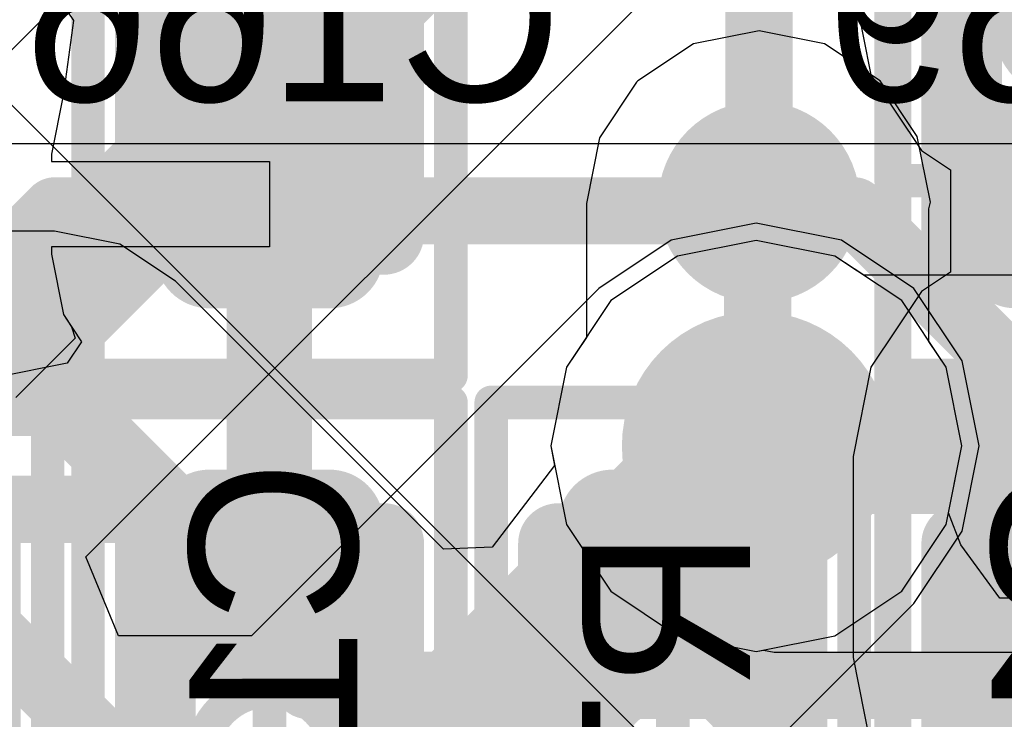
# Model space of a CAD drawing. Header units: millimetres. Extents: x -2 to 68, y -2 to 27.4.
# Tile 108 of 256: x 23.7 to 25.1, y 10.4 to 11.4. Entities that reach past the tile are written whole.
import ezdxf

# ---------------------------------------------------------------- set-up
doc = ezdxf.new("R2010")
doc.units = ezdxf.units.MM
for name, color, linetype in [('BottomLayer', 5, 'Continuous'), ('BottomPaste', 16, 'Continuous'), ('BottomSolder', 6, 'Continuous'), ('DrillGuide', 244, 'Continuous'), ('Mechanical10', 56, 'Continuous'), ('Mechanical15', 56, 'Continuous'), ('Mechanical17', 56, 'Continuous'), ('Mechanical6', 56, 'Continuous'), ('MidLayer1', 16, 'Continuous'), ('MidLayer2', 76, 'Continuous'), ('MidLayer3', 90, 'Continuous'), ('MidLayer4', 156, 'Continuous'), ('MidLayer5', 130, 'Continuous'), ('MidLayer6', 216, 'Continuous'), ('MidLayer7', 6, 'Continuous'), ('MidLayer8', 54, 'Continuous'), ('MultiLayer', 9, 'Continuous'), ('TopLayer', 1, 'Continuous'), ('TopPaste', 8, 'Continuous'), ('TopSolder', 216, 'Continuous'), ('ViaHoleLayer', 16, 'Continuous')]:
    doc.layers.add(name, color=color, linetype=linetype)

# ---------------------------------------------------------------- blocks, each defined once
blk = doc.blocks.new('RES_0201_B_239')
at = {"layer": 'Mechanical10', "const_width": 0.11999976}
for points in [[(-0.31999936, -0.16999966), (-0.31999936, 0.16999966)], [(0.31999936, 0.16999966), (-0.31999936, 0.16999966)]]:
    blk.add_lwpolyline(points, dxfattribs=at)
at = {"layer": 'Mechanical10', "const_width": 0.05999988}
blk.add_lwpolyline([(-0.3499993, 0.16999966, 1), (-0.28999942, 0.16999966, 1)], format="xyb", close=True, dxfattribs=at)
blk.add_lwpolyline([(-0.3499993, 0.16999966, 1), (-0.28999942, 0.16999966, 1)], format="xyb", close=True, dxfattribs=at)
at = {"layer": 'Mechanical6', "const_width": 0.0499999}
for points in [[(-0.5299989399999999, -0.26999946), (-0.5299989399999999, 0.26999946)], [(0.5299989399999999, 0.26999946), (-0.5299989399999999, 0.26999946)]]:
    blk.add_lwpolyline(points, dxfattribs=at)
at = {"layer": 'Mechanical6', "const_width": 0.02499868}
blk.add_lwpolyline([(-0.54249828, 0.26999946, 1), (-0.5174996, 0.26999946, 1)], format="xyb", close=True, dxfattribs=at)
blk.add_lwpolyline([(-0.54249828, 0.26999946, 1), (-0.5174996, 0.26999946, 1)], format="xyb", close=True, dxfattribs=at)
blk = doc.blocks.new('RES_0201_B_240')
at = {"layer": 'BottomLayer', "const_width": 0.08059928}
for points in [[(-0.3896995, 0.08940038, 1), (-0.30910022, 0.08940038, 1)], [(-0.24090122, 0.08940038, 1), (-0.16030194, 0.08940038, 1)], [(-0.3896995, -0.08940038, 1), (-0.30910022, -0.08940038, 1)], [(-0.24090122, -0.08940038, 1), (-0.16030194, -0.08940038, 1)]]:
    blk.add_lwpolyline(points, format="xyb", close=True, dxfattribs=at)
at = {"layer": 'BottomLayer'}
for points in [[(-0.20060158, 0.16999966), (-0.34939986, 0.16999966), (-0.20060158, -0.16999966), (-0.34939986, -0.16999966)], [(-0.1200023, 0.08940038), (-0.4299991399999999, 0.08940038), (-0.1200023, -0.08940038), (-0.4299991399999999, -0.08940038)]]:
    blk.add_solid(points, dxfattribs=at)
at = {"layer": 'BottomPaste', "const_width": 0.08059928}
for points in [[(-0.3896995, 0.08940038, 1), (-0.30910022, 0.08940038, 1)], [(-0.24090122, 0.08940038, 1), (-0.16030194, 0.08940038, 1)], [(-0.3896995, -0.08940038, 1), (-0.30910022, -0.08940038, 1)], [(-0.24090122, -0.08940038, 1), (-0.16030194, -0.08940038, 1)]]:
    blk.add_lwpolyline(points, format="xyb", close=True, dxfattribs=at)
at = {"layer": 'BottomPaste'}
for points in [[(-0.20060158, 0.16999966), (-0.34939986, 0.16999966), (-0.20060158, -0.16999966), (-0.34939986, -0.16999966)], [(-0.1200023, 0.08940038), (-0.4299991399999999, 0.08940038), (-0.1200023, -0.08940038), (-0.4299991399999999, -0.08940038)]]:
    blk.add_solid(points, dxfattribs=at)
at = {"layer": 'BottomSolder', "const_width": 0.08059928}
for points in [[(-0.3896995, 0.08940038, 1), (-0.30910022, 0.08940038, 1)], [(-0.24090122, 0.08940038, 1), (-0.16030194, 0.08940038, 1)], [(-0.3896995, -0.08940038, 1), (-0.30910022, -0.08940038, 1)], [(-0.24090122, -0.08940038, 1), (-0.16030194, -0.08940038, 1)]]:
    blk.add_lwpolyline(points, format="xyb", close=True, dxfattribs=at)
at = {"layer": 'BottomSolder'}
for points in [[(-0.20060158, 0.16999966), (-0.34939986, 0.16999966), (-0.20060158, -0.16999966), (-0.34939986, -0.16999966)], [(-0.1200023, 0.08940038), (-0.4299991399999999, 0.08940038), (-0.1200023, -0.08940038), (-0.4299991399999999, -0.08940038)]]:
    blk.add_solid(points, dxfattribs=at)
at = {"layer": 'Mechanical10', "const_width": 0.11999976}
for points in [[(-0.31999936, -0.16999966), (-0.31999936, 0.16999966)], [(0.31999936, 0.16999966), (-0.31999936, 0.16999966)], [(0.31999936, -0.16999966), (-0.31999936, -0.16999966)]]:
    blk.add_lwpolyline(points, dxfattribs=at)
at = {"layer": 'Mechanical10', "const_width": 0.05999988}
for points in [[(-0.3499993, 0.16999966, 1), (-0.28999942, 0.16999966, 1)], [(-0.3499993, 0.16999966, 1), (-0.28999942, 0.16999966, 1)], [(-0.3499993, -0.16999966, 1), (-0.28999942, -0.16999966, 1)], [(-0.3499993, -0.16999966, 1), (-0.28999942, -0.16999966, 1)]]:
    blk.add_lwpolyline(points, format="xyb", close=True, dxfattribs=at)
at = {"layer": 'Mechanical6', "const_width": 0.0499999}
for points in [[(-0.5299989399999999, -0.26999946), (-0.5299989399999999, 0.26999946)], [(0.5299989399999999, 0.26999946), (-0.5299989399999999, 0.26999946)], [(0.135001, 0), (-0.135001, 0)], [(0.5299989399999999, -0.26999946), (-0.5299989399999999, -0.26999946)]]:
    blk.add_lwpolyline(points, dxfattribs=at)
at = {"layer": 'Mechanical6'}
for points, const_width in [([(-0.54249828, 0.26999946, 1), (-0.5174996, 0.26999946, 1)], 0.02499868), ([(-0.54249828, 0.26999946, 1), (-0.5174996, 0.26999946, 1)], 0.02499868), ([(0.10130028, 0, 1), (-0.10130028, 0, 1)], 0.0499999), ([(-0.14750034, 0, 1), (-0.12250166, 0, 1)], 0.02499868), ([(-0.11379962, 0, 1), (-0.08880094, 0, 1)], 0.02499868), ([(-0.54249828, -0.26999946, 1), (-0.5174996, -0.26999946, 1)], 0.02499868), ([(-0.54249828, -0.26999946, 1), (-0.5174996, -0.26999946, 1)], 0.02499868)]:
    blk.add_lwpolyline(points, format="xyb", close=True, dxfattribs=dict(at, const_width=const_width))
blk = doc.blocks.new('RES_0402_244')
at = {"layer": 'Mechanical15', "const_width": 0.0499999}
for points in [[(0.90000074, 0.43999912), (0.90000074, -0.43999912)], [(0.90000074, -0.43999912), (-0.90000074, -0.43999912)]]:
    blk.add_lwpolyline(points, dxfattribs=at)
at = {"layer": 'Mechanical15', "const_width": 0.02499868}
blk.add_lwpolyline([(0.8875014, -0.43999912, 1), (0.9125000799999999, -0.43999912, 1)], format="xyb", close=True, dxfattribs=at)
blk.add_lwpolyline([(0.8875014, -0.43999912, 1), (0.9125000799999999, -0.43999912, 1)], format="xyb", close=True, dxfattribs=at)
at = {"layer": 'TopLayer', "const_width": 0.14024864}
for points in [[(0.53962554, 0.14975078, 1), (0.67987418, 0.14975078, 1)], [(0.53962554, -0.14975078, 1), (0.67987418, -0.14975078, 1)]]:
    blk.add_lwpolyline(points, format="xyb", close=True, dxfattribs=at)
at = {"layer": 'TopLayer'}
blk.add_solid([(0.20000214, -0.14975078), (0.7499985, -0.14975078), (0.20000214, 0.14975078), (0.7499985, 0.14975078)], dxfattribs=at)
at = {"layer": 'TopPaste', "const_width": 0.14024864}
for points in [[(0.53962554, 0.14975078, 1), (0.67987418, 0.14975078, 1)], [(0.53962554, -0.14975078, 1), (0.67987418, -0.14975078, 1)]]:
    blk.add_lwpolyline(points, format="xyb", close=True, dxfattribs=at)
at = {"layer": 'TopPaste'}
blk.add_solid([(0.20000214, -0.14975078), (0.7499985, -0.14975078), (0.20000214, 0.14975078), (0.7499985, 0.14975078)], dxfattribs=at)
at = {"layer": 'TopSolder', "const_width": 0.14024864}
for points in [[(0.53962554, 0.14975078, 1), (0.67987418, 0.14975078, 1)], [(0.53962554, -0.14975078, 1), (0.67987418, -0.14975078, 1)]]:
    blk.add_lwpolyline(points, format="xyb", close=True, dxfattribs=at)
at = {"layer": 'TopSolder'}
blk.add_solid([(0.20000214, -0.14975078), (0.7499985, -0.14975078), (0.20000214, 0.14975078), (0.7499985, 0.14975078)], dxfattribs=at)
blk = doc.blocks.new('RES_0402_245')
at = {"layer": 'Mechanical15', "const_width": 0.0499999}
for points in [[(0.90000074, 0.43999912), (-0.90000074, 0.43999912)], [(0.90000074, 0.43999912), (0.90000074, -0.43999912)]]:
    blk.add_lwpolyline(points, dxfattribs=at)
at = {"layer": 'Mechanical15', "const_width": 0.02499868}
blk.add_lwpolyline([(0.8875014, 0.43999912, 1), (0.9125000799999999, 0.43999912, 1)], format="xyb", close=True, dxfattribs=at)
blk.add_lwpolyline([(0.8875014, 0.43999912, 1), (0.9125000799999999, 0.43999912, 1)], format="xyb", close=True, dxfattribs=at)
at = {"layer": 'TopLayer', "const_width": 0.14024864}
blk.add_lwpolyline([(0.53962554, 0.14975078, 1), (0.67987418, 0.14975078, 1)], format="xyb", close=True, dxfattribs=at)
at = {"layer": 'TopPaste', "const_width": 0.14024864}
blk.add_lwpolyline([(0.53962554, 0.14975078, 1), (0.67987418, 0.14975078, 1)], format="xyb", close=True, dxfattribs=at)
at = {"layer": 'TopSolder', "const_width": 0.14024864}
blk.add_lwpolyline([(0.53962554, 0.14975078, 1), (0.67987418, 0.14975078, 1)], format="xyb", close=True, dxfattribs=at)
blk = doc.blocks.new('CAP_0201_B_313')
at = {"layer": 'BottomLayer', "const_width": 0.08059928}
for points in [[(-0.3896995, 0.08940038, 1), (-0.30910022, 0.08940038, 1)], [(-0.24090122, 0.08940038, 1), (-0.16030194, 0.08940038, 1)], [(-0.3896995, -0.08940038, 1), (-0.30910022, -0.08940038, 1)], [(-0.24090122, -0.08940038, 1), (-0.16030194, -0.08940038, 1)]]:
    blk.add_lwpolyline(points, format="xyb", close=True, dxfattribs=at)
at = {"layer": 'BottomLayer'}
for points in [[(-0.20060158, 0.16999966), (-0.34939986, 0.16999966), (-0.20060158, -0.16999966), (-0.34939986, -0.16999966)], [(-0.1200023, 0.08940038), (-0.4299991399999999, 0.08940038), (-0.1200023, -0.08940038), (-0.4299991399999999, -0.08940038)]]:
    blk.add_solid(points, dxfattribs=at)
at = {"layer": 'BottomPaste', "const_width": 0.08059928}
for points in [[(-0.3896995, 0.08940038, 1), (-0.30910022, 0.08940038, 1)], [(-0.24090122, 0.08940038, 1), (-0.16030194, 0.08940038, 1)], [(-0.3896995, -0.08940038, 1), (-0.30910022, -0.08940038, 1)], [(-0.24090122, -0.08940038, 1), (-0.16030194, -0.08940038, 1)]]:
    blk.add_lwpolyline(points, format="xyb", close=True, dxfattribs=at)
at = {"layer": 'BottomPaste'}
for points in [[(-0.20060158, 0.16999966), (-0.34939986, 0.16999966), (-0.20060158, -0.16999966), (-0.34939986, -0.16999966)], [(-0.1200023, 0.08940038), (-0.4299991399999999, 0.08940038), (-0.1200023, -0.08940038), (-0.4299991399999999, -0.08940038)]]:
    blk.add_solid(points, dxfattribs=at)
at = {"layer": 'BottomSolder', "const_width": 0.08059928}
for points in [[(-0.3896995, 0.08940038, 1), (-0.30910022, 0.08940038, 1)], [(-0.24090122, 0.08940038, 1), (-0.16030194, 0.08940038, 1)], [(-0.3896995, -0.08940038, 1), (-0.30910022, -0.08940038, 1)], [(-0.24090122, -0.08940038, 1), (-0.16030194, -0.08940038, 1)]]:
    blk.add_lwpolyline(points, format="xyb", close=True, dxfattribs=at)
at = {"layer": 'BottomSolder'}
for points in [[(-0.20060158, 0.16999966), (-0.34939986, 0.16999966), (-0.20060158, -0.16999966), (-0.34939986, -0.16999966)], [(-0.1200023, 0.08940038), (-0.4299991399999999, 0.08940038), (-0.1200023, -0.08940038), (-0.4299991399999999, -0.08940038)]]:
    blk.add_solid(points, dxfattribs=at)
at = {"layer": 'Mechanical10', "const_width": 0.11999976}
for points in [[(0.31999936, 0.16999966), (-0.31999936, 0.16999966)], [(-0.31999936, -0.16999966), (-0.31999936, 0.16999966)], [(0.31999936, -0.16999966), (-0.31999936, -0.16999966)]]:
    blk.add_lwpolyline(points, dxfattribs=at)
at = {"layer": 'Mechanical10', "const_width": 0.05999988}
for points in [[(-0.3499993, 0.16999966, 1), (-0.28999942, 0.16999966, 1)], [(-0.3499993, 0.16999966, 1), (-0.28999942, 0.16999966, 1)], [(-0.3499993, -0.16999966, 1), (-0.28999942, -0.16999966, 1)], [(-0.3499993, -0.16999966, 1), (-0.28999942, -0.16999966, 1)]]:
    blk.add_lwpolyline(points, format="xyb", close=True, dxfattribs=at)
at = {"layer": 'Mechanical6', "const_width": 0.0499999}
for points in [[(0.5299989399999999, 0.26999946), (-0.5299989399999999, 0.26999946)], [(-0.5299989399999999, -0.26999946), (-0.5299989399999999, 0.26999946)], [(0.135001, 0), (-0.135001, 0)], [(0.5299989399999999, -0.26999946), (-0.5299989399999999, -0.26999946)]]:
    blk.add_lwpolyline(points, dxfattribs=at)
at = {"layer": 'Mechanical6'}
for points, const_width in [([(-0.54249828, 0.26999946, 1), (-0.5174996, 0.26999946, 1)], 0.02499868), ([(-0.54249828, 0.26999946, 1), (-0.5174996, 0.26999946, 1)], 0.02499868), ([(0.10130028, 0, 1), (-0.10130028, 0, 1)], 0.0499999), ([(-0.14750034, 0, 1), (-0.12250166, 0, 1)], 0.02499868), ([(-0.11379962, 0, 1), (-0.08880094, 0, 1)], 0.02499868), ([(-0.54249828, -0.26999946, 1), (-0.5174996, -0.26999946, 1)], 0.02499868), ([(-0.54249828, -0.26999946, 1), (-0.5174996, -0.26999946, 1)], 0.02499868)]:
    blk.add_lwpolyline(points, format="xyb", close=True, dxfattribs=dict(at, const_width=const_width))
blk = doc.blocks.new('CAP_0201_B_322')
at = {"layer": 'BottomLayer', "const_width": 0.08059928}
for points in [[(-0.3896995, -0.08940038, 1), (-0.30910022, -0.08940038, 1)], [(-0.24090122, -0.08940038, 1), (-0.16030194, -0.08940038, 1)]]:
    blk.add_lwpolyline(points, format="xyb", close=True, dxfattribs=at)
at = {"layer": 'BottomLayer'}
blk.add_solid([(-0.20060158, 0.16999966), (-0.34939986, 0.16999966), (-0.20060158, -0.16999966), (-0.34939986, -0.16999966)], dxfattribs=at)
at = {"layer": 'BottomPaste', "const_width": 0.08059928}
for points in [[(-0.3896995, -0.08940038, 1), (-0.30910022, -0.08940038, 1)], [(-0.24090122, -0.08940038, 1), (-0.16030194, -0.08940038, 1)]]:
    blk.add_lwpolyline(points, format="xyb", close=True, dxfattribs=at)
at = {"layer": 'BottomPaste'}
blk.add_solid([(-0.20060158, 0.16999966), (-0.34939986, 0.16999966), (-0.20060158, -0.16999966), (-0.34939986, -0.16999966)], dxfattribs=at)
at = {"layer": 'BottomSolder', "const_width": 0.08059928}
for points in [[(-0.3896995, -0.08940038, 1), (-0.30910022, -0.08940038, 1)], [(-0.24090122, -0.08940038, 1), (-0.16030194, -0.08940038, 1)]]:
    blk.add_lwpolyline(points, format="xyb", close=True, dxfattribs=at)
at = {"layer": 'BottomSolder'}
blk.add_solid([(-0.20060158, 0.16999966), (-0.34939986, 0.16999966), (-0.20060158, -0.16999966), (-0.34939986, -0.16999966)], dxfattribs=at)
at = {"layer": 'Mechanical10', "const_width": 0.11999976}
for points in [[(-0.31999936, -0.16999966), (-0.31999936, 0.16999966)], [(0.31999936, -0.16999966), (-0.31999936, -0.16999966)]]:
    blk.add_lwpolyline(points, dxfattribs=at)
at = {"layer": 'Mechanical10', "const_width": 0.05999988}
blk.add_lwpolyline([(-0.3499993, -0.16999966, 1), (-0.28999942, -0.16999966, 1)], format="xyb", close=True, dxfattribs=at)
blk.add_lwpolyline([(-0.3499993, -0.16999966, 1), (-0.28999942, -0.16999966, 1)], format="xyb", close=True, dxfattribs=at)
at = {"layer": 'Mechanical6', "const_width": 0.0499999}
for points in [[(-0.5299989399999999, -0.26999946), (-0.5299989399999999, 0.26999946)], [(0.5299989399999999, -0.26999946), (-0.5299989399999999, -0.26999946)]]:
    blk.add_lwpolyline(points, dxfattribs=at)
at = {"layer": 'Mechanical6'}
for points, const_width in [([(0.10130028, 0, 1), (-0.10130028, 0, 1)], 0.0499999), ([(-0.54249828, -0.26999946, 1), (-0.5174996, -0.26999946, 1)], 0.02499868), ([(-0.54249828, -0.26999946, 1), (-0.5174996, -0.26999946, 1)], 0.02499868)]:
    blk.add_lwpolyline(points, format="xyb", close=True, dxfattribs=dict(at, const_width=const_width))
blk = doc.blocks.new('CAP_0201_B_323')
at = {"layer": 'BottomLayer', "const_width": 0.08059928}
for points in [[(-0.3896995, 0.08940038, 1), (-0.30910022, 0.08940038, 1)], [(-0.24090122, 0.08940038, 1), (-0.16030194, 0.08940038, 1)]]:
    blk.add_lwpolyline(points, format="xyb", close=True, dxfattribs=at)
at = {"layer": 'BottomLayer'}
blk.add_solid([(-0.20060158, 0.16999966), (-0.34939986, 0.16999966), (-0.20060158, -0.16999966), (-0.34939986, -0.16999966)], dxfattribs=at)
at = {"layer": 'BottomPaste', "const_width": 0.08059928}
for points in [[(-0.3896995, 0.08940038, 1), (-0.30910022, 0.08940038, 1)], [(-0.24090122, 0.08940038, 1), (-0.16030194, 0.08940038, 1)]]:
    blk.add_lwpolyline(points, format="xyb", close=True, dxfattribs=at)
at = {"layer": 'BottomPaste'}
blk.add_solid([(-0.20060158, 0.16999966), (-0.34939986, 0.16999966), (-0.20060158, -0.16999966), (-0.34939986, -0.16999966)], dxfattribs=at)
at = {"layer": 'BottomSolder', "const_width": 0.08059928}
for points in [[(-0.3896995, 0.08940038, 1), (-0.30910022, 0.08940038, 1)], [(-0.24090122, 0.08940038, 1), (-0.16030194, 0.08940038, 1)]]:
    blk.add_lwpolyline(points, format="xyb", close=True, dxfattribs=at)
at = {"layer": 'BottomSolder'}
blk.add_solid([(-0.20060158, 0.16999966), (-0.34939986, 0.16999966), (-0.20060158, -0.16999966), (-0.34939986, -0.16999966)], dxfattribs=at)
at = {"layer": 'Mechanical10', "const_width": 0.11999976}
for points in [[(-0.31999936, 0.16999966), (-0.31999936, -0.16999966)], [(-0.31999936, 0.16999966), (0.31999936, 0.16999966)]]:
    blk.add_lwpolyline(points, dxfattribs=at)
at = {"layer": 'Mechanical10', "const_width": 0.05999988}
blk.add_lwpolyline([(-0.3499993, 0.16999966, 1), (-0.28999942, 0.16999966, 1)], format="xyb", close=True, dxfattribs=at)
blk.add_lwpolyline([(-0.3499993, 0.16999966, 1), (-0.28999942, 0.16999966, 1)], format="xyb", close=True, dxfattribs=at)
at = {"layer": 'Mechanical6', "const_width": 0.0499999}
for points in [[(-0.5299989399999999, 0.26999946), (-0.5299989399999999, -0.26999946)], [(-0.5299989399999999, 0.26999946), (0.5299989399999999, 0.26999946)], [(0, 0.135001), (0, -0.135001)]]:
    blk.add_lwpolyline(points, dxfattribs=at)
at = {"layer": 'Mechanical6'}
for points, const_width in [([(-0.54249828, 0.26999946, 1), (-0.5174996, 0.26999946, 1)], 0.02499868), ([(-0.54249828, 0.26999946, 1), (-0.5174996, 0.26999946, 1)], 0.02499868), ([(-0.01249934, 0.135001, 1), (0.01249934, 0.135001, 1)], 0.02499868), ([(0.10130028, 0, 1), (-0.10130028, 0, 1)], 0.0499999)]:
    blk.add_lwpolyline(points, format="xyb", close=True, dxfattribs=dict(at, const_width=const_width))
blk = doc.blocks.new('CAP_0201_B_324')
at = {"layer": 'BottomLayer', "const_width": 0.08059928}
for points in [[(-0.3896995, 0.08940038, 1), (-0.30910022, 0.08940038, 1)], [(-0.24090122, 0.08940038, 1), (-0.16030194, 0.08940038, 1)], [(-0.3896995, -0.08940038, 1), (-0.30910022, -0.08940038, 1)], [(-0.24090122, -0.08940038, 1), (-0.16030194, -0.08940038, 1)]]:
    blk.add_lwpolyline(points, format="xyb", close=True, dxfattribs=at)
at = {"layer": 'BottomLayer'}
for points in [[(-0.20060158, 0.16999966), (-0.34939986, 0.16999966), (-0.20060158, -0.16999966), (-0.34939986, -0.16999966)], [(-0.1200023, 0.08940038), (-0.4299991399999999, 0.08940038), (-0.1200023, -0.08940038), (-0.4299991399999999, -0.08940038)]]:
    blk.add_solid(points, dxfattribs=at)
at = {"layer": 'BottomPaste', "const_width": 0.08059928}
for points in [[(-0.3896995, 0.08940038, 1), (-0.30910022, 0.08940038, 1)], [(-0.24090122, 0.08940038, 1), (-0.16030194, 0.08940038, 1)], [(-0.3896995, -0.08940038, 1), (-0.30910022, -0.08940038, 1)], [(-0.24090122, -0.08940038, 1), (-0.16030194, -0.08940038, 1)]]:
    blk.add_lwpolyline(points, format="xyb", close=True, dxfattribs=at)
at = {"layer": 'BottomPaste'}
for points in [[(-0.20060158, 0.16999966), (-0.34939986, 0.16999966), (-0.20060158, -0.16999966), (-0.34939986, -0.16999966)], [(-0.1200023, 0.08940038), (-0.4299991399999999, 0.08940038), (-0.1200023, -0.08940038), (-0.4299991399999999, -0.08940038)]]:
    blk.add_solid(points, dxfattribs=at)
at = {"layer": 'BottomSolder', "const_width": 0.08059928}
for points in [[(-0.3896995, 0.08940038, 1), (-0.30910022, 0.08940038, 1)], [(-0.24090122, 0.08940038, 1), (-0.16030194, 0.08940038, 1)], [(-0.3896995, -0.08940038, 1), (-0.30910022, -0.08940038, 1)], [(-0.24090122, -0.08940038, 1), (-0.16030194, -0.08940038, 1)]]:
    blk.add_lwpolyline(points, format="xyb", close=True, dxfattribs=at)
at = {"layer": 'BottomSolder'}
for points in [[(-0.20060158, 0.16999966), (-0.34939986, 0.16999966), (-0.20060158, -0.16999966), (-0.34939986, -0.16999966)], [(-0.1200023, 0.08940038), (-0.4299991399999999, 0.08940038), (-0.1200023, -0.08940038), (-0.4299991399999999, -0.08940038)]]:
    blk.add_solid(points, dxfattribs=at)
at = {"layer": 'Mechanical10', "const_width": 0.11999976}
for points in [[(-0.31999936, 0.16999966), (-0.31999936, -0.16999966)], [(-0.31999936, 0.16999966), (0.31999936, 0.16999966)], [(-0.31999936, -0.16999966), (0.31999936, -0.16999966)]]:
    blk.add_lwpolyline(points, dxfattribs=at)
at = {"layer": 'Mechanical10', "const_width": 0.05999988}
for points in [[(-0.3499993, 0.16999966, 1), (-0.28999942, 0.16999966, 1)], [(-0.3499993, 0.16999966, 1), (-0.28999942, 0.16999966, 1)], [(-0.3499993, -0.16999966, 1), (-0.28999942, -0.16999966, 1)], [(-0.3499993, -0.16999966, 1), (-0.28999942, -0.16999966, 1)]]:
    blk.add_lwpolyline(points, format="xyb", close=True, dxfattribs=at)
at = {"layer": 'Mechanical6', "const_width": 0.0499999}
for points in [[(-0.5299989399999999, 0.26999946), (-0.5299989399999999, -0.26999946)], [(-0.5299989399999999, 0.26999946), (0.5299989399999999, 0.26999946)], [(0, 0.135001), (0, -0.135001)], [(-0.135001, 0), (0.135001, 0)], [(-0.5299989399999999, -0.26999946), (0.5299989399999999, -0.26999946)]]:
    blk.add_lwpolyline(points, dxfattribs=at)
at = {"layer": 'Mechanical6'}
for points, const_width in [([(-0.54249828, 0.26999946, 1), (-0.5174996, 0.26999946, 1)], 0.02499868), ([(-0.54249828, 0.26999946, 1), (-0.5174996, 0.26999946, 1)], 0.02499868), ([(-0.01249934, 0.135001, 1), (0.01249934, 0.135001, 1)], 0.02499868), ([(0.10130028, 0, 1), (-0.10130028, 0, 1)], 0.0499999), ([(-0.14750034, 0, 1), (-0.12250166, 0, 1)], 0.02499868), ([(-0.11379962, 0, 1), (-0.08880094, 0, 1)], 0.02499868), ([(-0.01249934, -0.135001, 1), (0.01249934, -0.135001, 1)], 0.02499868), ([(-0.54249828, -0.26999946, 1), (-0.5174996, -0.26999946, 1)], 0.02499868), ([(-0.54249828, -0.26999946, 1), (-0.5174996, -0.26999946, 1)], 0.02499868)]:
    blk.add_lwpolyline(points, format="xyb", close=True, dxfattribs=dict(at, const_width=const_width))

msp = doc.modelspace()

# ---------------------------------------------------------------- linework, layer by layer
at = {"layer": 'BottomLayer'}
for p, q in [((23.69628484, 11.5161187), (23.75830148, 11.42330456)), ((23.69628484, 11.5161187), (23.75830148, 11.42330456)), ((23.75830148, 11.42330456), (23.74338152, 11.31437158)), ((23.75830148, 11.42330456), (23.74338152, 11.31437158)), ((23.74338152, 11.31437158), (23.72548468, 11.2243997)), ((23.74338152, 11.31437158), (23.72548468, 11.2243997)), ((23.72548468, 11.2243997), (23.72548468, 11.21350056)), ((23.72548468, 11.2243997), (23.72548468, 11.21350056)), ((23.72548468, 11.21350056), (24.0500027, 11.21350056)), ((23.72548468, 11.21350056), (24.0500027, 11.21350056)), ((24.0500027, 11.21350056), (24.0500027, 11.08650056)), ((24.0500027, 11.21350056), (24.0500027, 11.08650056)), ((24.0500027, 11.08650056), (23.72548468, 11.08650056)), ((23.72548468, 11.08650056), (23.72548468, 11.07560142)), ((24.0500027, 11.08650056), (23.72548468, 11.08650056)), ((23.72548468, 11.08650056), (23.72548468, 11.07560142)), ((23.72548468, 11.07560142), (23.74338152, 10.985627)), ((23.72548468, 11.07560142), (23.74338152, 10.985627)), ((23.74338152, 10.985627), (23.75552272, 10.96745584)), ((23.74338152, 10.985627), (23.77052396, 10.94500478)), ((23.75552272, 10.96745584), (23.76073734, 10.95042768)), ((23.76073734, 10.95042768), (23.67286858, 10.86256146)), ((23.77052396, 10.94500478), (23.7491651, 10.91359514)), ((23.7491651, 10.91359514), (23.63218032, 10.88974962))]:
    msp.add_line(p, q, dxfattribs=at)
for points, const_width in [([(24.77841374, 11.15316286), (24.77841374, 11.5784122)], 0.0999998), ([(24.0500027, 10.60000166), (24.0500027, 11.15000056)], 0.127), ([(24.07499884, 10.05000022), (24.6500015, 10.62500288)], 0.0999998)]:
    msp.add_lwpolyline(points, dxfattribs=dict(at, const_width=const_width))
for points, const_width in [([(23.97500412, 11.15000056, 1), (24.12500128, 11.15000056, 1)], 0.1499997), ([(24.70341516, 11.15316286, 1), (24.85341232, 11.15316286, 1)], 0.1499997), ([(24.0182527, 11.15000056, 1), (24.0817527, 11.15000056, 1)], 0.0635), ([(24.75341506, 11.15316286, 1), (24.80341242, 11.15316286, 1)], 0.0499999), ([(25.17500172, 10.60000166, 1), (25.32499888, 10.60000166, 1)], 0.1499997), ([(24.62500282, 10.62500288, 1), (24.67500018, 10.62500288, 1)], 0.0499999), ([(24.0182527, 10.60000166, 1), (24.0817527, 10.60000166, 1)], 0.0635)]:
    msp.add_lwpolyline(points, format="xyb", close=True, dxfattribs=dict(at, const_width=const_width))
at = {"layer": 'DrillGuide'}
for points, const_width in [([(24.02500402, 11.15000056, 1), (24.07500138, 11.15000056, 1)], 0.0499999), ([(24.75341506, 11.15316286, 1), (24.80341242, 11.15316286, 1)], 0.0499999), ([(24.72435746, 10.790174, 1), (24.82435726, 10.790174, 1)], 0.0999998)]:
    msp.add_lwpolyline(points, format="xyb", close=True, dxfattribs=dict(at, const_width=const_width))
at = {"layer": 'MidLayer1'}
for p, q in [((24.77435736, 11.09605096), (24.657304, 11.07276678)), ((24.89141072, 11.07276678), (24.77435736, 11.09605096)), ((24.657304, 11.07276678), (24.55806874, 11.00646262)), ((24.93421226, 11.04416892), (24.89141072, 11.07276678)), ((25.28065302, 11.04416892), (24.93421226, 11.04416892)), ((24.55806874, 11.00646262), (24.49176458, 10.90722736)), ((24.49176458, 10.90722736), (24.4684804, 10.790174)), ((24.4684804, 10.790174), (24.49176458, 10.67312064)), ((24.49176458, 10.67312064), (24.55806874, 10.57388538)), ((24.55806874, 10.57388538), (24.657304, 10.50758122)), ((24.657304, 10.50758122), (24.77435736, 10.48429704)), ((24.77435736, 10.48429704), (24.78529206, 10.48647128)), ((24.78529206, 10.48647128), (24.80074796, 10.48339788)), ((24.80074796, 10.48339788), (25.1921899, 10.48339788))]:
    msp.add_line(p, q, dxfattribs=at)
for points, const_width in [([(24.67435756, 10.790174, 1), (24.87435716, 10.790174, 1)], 0.1999996), ([(24.7368568, 10.790174, 1), (24.81185792, 10.790174, 1)], 0.07499858), ([(24.7632474, 10.7637834, 1), (24.83824852, 10.7637834, 1)], 0.07499858), ([(24.7632474, 10.7637834, 1), (24.83824852, 10.7637834, 1)], 0.07499858)]:
    msp.add_lwpolyline(points, format="xyb", close=True, dxfattribs=dict(at, const_width=const_width))
at = {"layer": 'MidLayer1', "const_width": 0.1499997}
for points in [[(24.77435736, 10.790174), (24.80074796, 10.7637834)], [(24.80074796, 10.7637834), (25.28065302, 10.7637834)]]:
    msp.add_lwpolyline(points, dxfattribs=at)
at = {"layer": 'MidLayer2', "const_width": 0.0999998}
for points in [[(23.4869736, 10.89600056), (23.73114634, 11.1401733)], [(23.73114634, 11.1401733), (24.9193304, 11.1401733)], [(24.9193304, 11.1401733), (25.35050302, 10.70900068)], [(22.63300274, 10.69600096), (23.84455734, 10.69600096)], [(23.84455734, 10.69600096), (24.10655834, 10.43399996)], [(24.10655834, 10.43399996), (26.19913734, 10.43399996)]]:
    msp.add_lwpolyline(points, dxfattribs=at)
at = {"layer": 'MidLayer2'}
for points, const_width in [([(23.70614766, 11.1401733, 1), (23.75614502, 11.1401733, 1)], 0.0499999), ([(23.70614766, 11.1401733, 1), (23.75614502, 11.1401733, 1)], 0.0499999), ([(24.89433172, 11.1401733, 1), (24.94432908, 11.1401733, 1)], 0.0499999), ([(24.89433172, 11.1401733, 1), (24.94432908, 11.1401733, 1)], 0.0499999), ([(24.67435756, 10.790174, 1), (24.87435716, 10.790174, 1)], 0.1999996), ([(23.81955866, 10.69600096, 1), (23.86955602, 10.69600096, 1)], 0.0499999), ([(23.81955866, 10.69600096, 1), (23.86955602, 10.69600096, 1)], 0.0499999), ([(24.08155966, 10.43399996, 1), (24.13155702, 10.43399996, 1)], 0.0499999), ([(24.08155966, 10.43399996, 1), (24.13155702, 10.43399996, 1)], 0.0499999)]:
    msp.add_lwpolyline(points, format="xyb", close=True, dxfattribs=dict(at, const_width=const_width))
at = {"layer": 'MidLayer3'}
for p, q in [((24.64834034, 12.36150436), (23.09400004, 10.8071666)), ((23.77697556, 10.62498764), (25.0381008, 11.88611542)), ((24.77435736, 11.12153732), (24.64754786, 11.09631512)), ((24.90116686, 11.09631512), (24.77435736, 11.12153732)), ((24.64754786, 11.09631512), (24.54004744, 11.02448392)), ((25.00866728, 11.02448392), (24.90116686, 11.09631512)), ((24.54004744, 11.02448392), (24.0232184, 10.50765488)), ((25.08049848, 10.9169835), (25.00866728, 11.02448392)), ((25.10572068, 10.790174), (25.08049848, 10.9169835)), ((25.08049848, 10.6633645), (25.10572068, 10.790174)), ((25.00866728, 10.55586408), (25.08049848, 10.6633645)), ((23.82557846, 10.50765488), (23.77697556, 10.62498764)), ((24.40509216, 9.95228896), (25.00866728, 10.55586408)), ((24.0232184, 10.50765488), (23.82557846, 10.50765488))]:
    msp.add_line(p, q, dxfattribs=at)
for points, const_width in [([(23.22070032, 10.50128964), (24.86463404, 12.14522336)], 0.1999996), ([(24.16047238, 10.17628902), (24.77435736, 10.790174)], 0.2499995)]:
    msp.add_lwpolyline(points, dxfattribs=dict(at, const_width=const_width))
for points, const_width in [([(24.67435756, 10.790174, 1), (24.87435716, 10.790174, 1)], 0.1999996), ([(24.71185812, 10.790174, 1), (24.8368566, 10.790174, 1)], 0.12499848)]:
    msp.add_lwpolyline(points, format="xyb", close=True, dxfattribs=dict(at, const_width=const_width))
at = {"layer": 'MidLayer4'}
for p, q in [((24.77841374, 11.40805948), (24.68087012, 11.38865642)), ((24.8759599, 11.38865642), (24.77841374, 11.40805948)), ((24.68087012, 11.38865642), (24.59817534, 11.3334038)), ((24.95865468, 11.3334038), (24.8759599, 11.38865642)), ((24.59614842, 11.33137434), (24.54089326, 11.2486821)), ((24.59817534, 11.3334038), (24.59614842, 11.33137434)), ((25.0139073, 11.25070902), (24.95865468, 11.3334038)), ((24.54089326, 11.2486821), (24.5214902, 11.15113594)), ((25.03331036, 11.15316286), (25.0139073, 11.25070902)), ((24.5214902, 11.15113594), (24.5214902, 10.95171546)), ((25.03128344, 11.14297238), (25.03331036, 11.15316286)), ((25.03128344, 10.94564232), (25.03128344, 11.14297238)), ((24.5214902, 10.95171546), (24.49176458, 10.90722736)), ((25.05695014, 10.90722736), (25.03128344, 10.94564232)), ((24.49176458, 10.90722736), (24.4684804, 10.790174)), ((25.08023432, 10.790174), (25.05695014, 10.90722736)), ((24.4684804, 10.790174), (24.49176458, 10.67312064)), ((25.05695014, 10.67312064), (25.08023432, 10.790174)), ((24.49176458, 10.67312064), (24.55806874, 10.57388538)), ((24.99064598, 10.57388538), (25.05695014, 10.67312064)), ((24.55806874, 10.57388538), (24.657304, 10.50758122)), ((24.89141072, 10.50758122), (24.99064598, 10.57388538)), ((24.657304, 10.50758122), (24.77435736, 10.48429704)), ((24.77435736, 10.48429704), (24.89141072, 10.50758122))]:
    msp.add_line(p, q, dxfattribs=at)
for points, const_width in [([(23.97500412, 11.15000056, 1), (24.12500128, 11.15000056, 1)], 0.1499997), ([(24.70341516, 11.15316286, 1), (24.85341232, 11.15316286, 1)], 0.1499997), ([(24.75138814, 11.15113594, 1), (24.8013855, 11.15113594, 1)], 0.0499999), ([(24.75138814, 11.15113594, 1), (24.8013855, 11.15113594, 1)], 0.0499999), ([(24.75341506, 11.15316286, 1), (24.80341242, 11.15316286, 1)], 0.0499999), ([(24.67435756, 10.790174, 1), (24.87435716, 10.790174, 1)], 0.1999996), ([(24.75138814, 10.79220346, 1), (24.8013855, 10.79220346, 1)], 0.0499999), ([(24.75138814, 10.79220346, 1), (24.8013855, 10.79220346, 1)], 0.0499999), ([(24.74935868, 10.790174, 1), (24.79935604, 10.790174, 1)], 0.0499999), ([(25.17500172, 10.60000166, 1), (25.32499888, 10.60000166, 1)], 0.1499997)]:
    msp.add_lwpolyline(points, format="xyb", close=True, dxfattribs=dict(at, const_width=const_width))
at = {"layer": 'MidLayer4', "const_width": 0.0999998}
for points in [[(24.77638682, 11.15113594), (24.77841374, 11.15316286)], [(24.77638682, 10.79220346), (24.77638682, 11.15113594)], [(24.77435736, 10.790174), (24.77638682, 10.79220346)]]:
    msp.add_lwpolyline(points, dxfattribs=at)
at = {"layer": 'MidLayer5'}
for p, q in [((24.77435736, 11.09605096), (24.657304, 11.07276678)), ((24.89141072, 11.07276678), (24.77435736, 11.09605096)), ((24.657304, 11.07276678), (24.55806874, 11.00646262)), ((24.99064598, 11.00646262), (24.89141072, 11.07276678)), ((24.55806874, 11.00646262), (24.49176458, 10.90722736)), ((25.05695014, 10.90722736), (24.99064598, 11.00646262)), ((24.49176458, 10.90722736), (24.4684804, 10.790174)), ((25.08023432, 10.790174), (25.05695014, 10.90722736)), ((24.4684804, 10.790174), (24.49176458, 10.67312064)), ((25.05695014, 10.67312064), (25.08023432, 10.790174)), ((24.49176458, 10.67312064), (24.55806874, 10.57388538)), ((24.99064598, 10.57388538), (25.05695014, 10.67312064)), ((24.55806874, 10.57388538), (24.657304, 10.50758122)), ((24.89141072, 10.50758122), (24.99064598, 10.57388538)), ((24.657304, 10.50758122), (24.77435736, 10.48429704)), ((24.77435736, 10.48429704), (24.89141072, 10.50758122))]:
    msp.add_line(p, q, dxfattribs=at)
at = {"layer": 'MidLayer5', "const_width": 0.1999996}
msp.add_lwpolyline([(24.67435756, 10.790174, 1), (24.87435716, 10.790174, 1)], format="xyb", close=True, dxfattribs=at)
at = {"layer": 'MidLayer6'}
for p, q in [((22.55288098, 11.24032804), (25.4882396, 11.24032804)), ((23.73002112, 11.10987364), (21.6335864, 11.10987364)), ((23.82756728, 11.09047058), (23.73002112, 11.10987364)), ((23.91025952, 11.03521542), (23.82756728, 11.09047058)), ((24.77435736, 11.09605096), (24.657304, 11.07276678)), ((24.89141072, 11.07276678), (24.77435736, 11.09605096)), ((24.657304, 11.07276678), (24.55806874, 11.00646262)), ((24.99064598, 11.00646262), (24.89141072, 11.07276678)), ((24.30889728, 10.63657766), (23.91025952, 11.03521542)), ((24.55806874, 11.00646262), (24.49176458, 10.90722736)), ((25.05695014, 10.90722736), (24.99064598, 11.00646262)), ((24.49176458, 10.90722736), (24.4684804, 10.790174)), ((25.08023432, 10.790174), (25.05695014, 10.90722736)), ((24.4684804, 10.790174), (24.47423858, 10.7612307)), ((25.06048582, 10.69090064), (25.08023432, 10.790174)), ((24.47423858, 10.7612307), (24.38142444, 10.63954692)), ((25.07882462, 10.64316896), (25.06048582, 10.69090064)), ((24.38142444, 10.63954692), (24.30889728, 10.63657766)), ((25.13671376, 10.5638981), (25.07882462, 10.64316896)), ((26.1289165, 10.5638981), (25.13671376, 10.5638981))]:
    msp.add_line(p, q, dxfattribs=at)
for points, const_width in [([(24.67435756, 10.790174, 1), (24.87435716, 10.790174, 1)], 0.1999996), ([(23.70502244, 10.85497702, 1), (23.7550198, 10.85497702, 1)], 0.0499999), ([(23.70502244, 10.85497702, 1), (23.7550198, 10.85497702, 1)], 0.0499999)]:
    msp.add_lwpolyline(points, format="xyb", close=True, dxfattribs=dict(at, const_width=const_width))
at = {"layer": 'MidLayer6', "const_width": 0.0999998}
for points in [[(21.29950528, 10.85497702), (23.73002112, 10.85497702)], [(23.73002112, 10.85497702), (24.27599666, 10.30900148)]]:
    msp.add_lwpolyline(points, dxfattribs=at)
at = {"layer": 'MidLayer7'}
for p, q in [((24.77435736, 11.09605096), (24.657304, 11.07276678)), ((24.89141072, 11.07276678), (24.77435736, 11.09605096)), ((24.657304, 11.07276678), (24.55806874, 11.00646262)), ((24.99064598, 11.00646262), (24.89141072, 11.07276678)), ((24.55806874, 11.00646262), (24.49176458, 10.90722736)), ((25.05695014, 10.90722736), (24.99064598, 11.00646262)), ((24.49176458, 10.90722736), (24.4684804, 10.790174)), ((25.08023432, 10.790174), (25.05695014, 10.90722736)), ((24.4684804, 10.790174), (24.49176458, 10.67312064)), ((25.05695014, 10.67312064), (25.08023432, 10.790174)), ((24.49176458, 10.67312064), (24.55806874, 10.57388538)), ((24.99064598, 10.57388538), (25.05695014, 10.67312064)), ((24.55806874, 10.57388538), (24.657304, 10.50758122)), ((24.89141072, 10.50758122), (24.99064598, 10.57388538)), ((24.657304, 10.50758122), (24.77435736, 10.48429704)), ((24.77435736, 10.48429704), (24.89141072, 10.50758122))]:
    msp.add_line(p, q, dxfattribs=at)
at = {"layer": 'MidLayer7', "const_width": 0.1999996}
msp.add_lwpolyline([(24.67435756, 10.790174, 1), (24.87435716, 10.790174, 1)], format="xyb", close=True, dxfattribs=at)
at = {"layer": 'MidLayer8'}
for p, q in [((24.77435736, 11.09605096), (24.657304, 11.07276678)), ((24.89141072, 11.07276678), (24.77435736, 11.09605096)), ((24.657304, 11.07276678), (24.55806874, 11.00646262)), ((24.99064598, 11.00646262), (24.89141072, 11.07276678)), ((24.55806874, 11.00646262), (24.49176458, 10.90722736)), ((25.05695014, 10.90722736), (24.99064598, 11.00646262)), ((24.49176458, 10.90722736), (24.4684804, 10.790174)), ((25.08023432, 10.790174), (25.05695014, 10.90722736)), ((24.4684804, 10.790174), (24.49176458, 10.67312064)), ((25.05695014, 10.67312064), (25.08023432, 10.790174)), ((24.49176458, 10.67312064), (24.55806874, 10.57388538)), ((24.99064598, 10.57388538), (25.05695014, 10.67312064)), ((24.55806874, 10.57388538), (24.657304, 10.50758122)), ((24.89141072, 10.50758122), (24.99064598, 10.57388538)), ((24.657304, 10.50758122), (24.77435736, 10.48429704)), ((24.77435736, 10.48429704), (24.89141072, 10.50758122))]:
    msp.add_line(p, q, dxfattribs=at)
at = {"layer": 'MidLayer8', "const_width": 0.1999996}
msp.add_lwpolyline([(24.67435756, 10.790174, 1), (24.87435716, 10.790174, 1)], format="xyb", close=True, dxfattribs=at)
at = {"layer": 'MultiLayer'}
for points, const_width in [([(23.97500412, 11.15000056, 1), (24.12500128, 11.15000056, 1)], 0.1499997), ([(24.70341516, 11.15316286, 1), (24.85341232, 11.15316286, 1)], 0.1499997), ([(24.67435756, 10.790174, 1), (24.87435716, 10.790174, 1)], 0.1999996), ([(25.17500172, 10.60000166, 1), (25.32499888, 10.60000166, 1)], 0.1499997)]:
    msp.add_lwpolyline(points, format="xyb", close=True, dxfattribs=dict(at, const_width=const_width))
at = {"layer": 'TopLayer'}
for p, q in [((25.12919282, 9.834768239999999), (23.3337227, 11.63023836)), ((24.91833472, 11.47524756), (24.9447431, 11.34248938)), ((24.9447431, 11.34248938), (25.01994234, 11.22994198)), ((25.01994234, 11.22994198), (25.06312488, 11.20109012)), ((25.06312488, 11.20109012), (25.06312488, 11.04890602)), ((25.06312488, 11.04890602), (25.01994234, 11.02005416)), ((25.01994234, 11.02005416), (24.9447431, 10.90750676)), ((24.9447431, 10.90750676), (24.91833472, 10.77474858)), ((24.91833472, 10.77474858), (24.91833472, 10.47524702)), ((24.91833472, 10.47524702), (24.9447431, 10.34248884))]:
    msp.add_line(p, q, dxfattribs=at)
at = {"layer": 'TopLayer', "const_width": 0.0999998}
for points in [[(23.1534843, 11.44999996), (25.06103446, 9.5424498)], [(22.98273788, 11.1672624), (24.05196612, 10.09803416)]]:
    msp.add_lwpolyline(points, dxfattribs=at)
at = {"layer": 'ViaHoleLayer'}
for points, const_width in [([(24.02500402, 11.15000056, 1), (24.07500138, 11.15000056, 1)], 0.0499999), ([(24.75341506, 11.15316286, 1), (24.80341242, 11.15316286, 1)], 0.0499999), ([(24.72435746, 10.790174, 1), (24.82435726, 10.790174, 1)], 0.0999998)]:
    msp.add_lwpolyline(points, format="xyb", close=True, dxfattribs=dict(at, const_width=const_width))

# ---------------------------------------------------------------- block references
for name, p, rotation in [('RES_0402_245', (25.87499778, 11.62499834), 180), ('CAP_0201_B_324', (24.0500027, 11.42500128), 90), ('CAP_0201_B_323', (25.2500003, 11.42500128), 90), ('RES_0402_244', (25.87499778, 10.6249978), 180), ('RES_0201_B_239', (23.45000136, 10.32500094), 270), ('CAP_0201_B_313', (24.0500027, 10.32500094), 270), ('RES_0201_B_240', (24.6500015, 10.32500094), 270), ('CAP_0201_B_322', (25.2500003, 10.32500094), 270)]:
    msp.add_blockref(name, p, dxfattribs=dict(rotation=rotation))

# ---------------------------------------------------------------- texts
at = {"layer": 'Mechanical17', "text_generation_flag": 2}
for s, p in [('C166', (24.4856, 11.303)), ('C169', (25.6794, 11.303))]:
    msp.add_text(s, height=0.2499995, dxfattribs=at).set_placement(p)
for s, p in [('C184', (24.1808, 10.7696)), ('C175', (25.3746, 10.7696)), ('R72', (24.765, 10.668))]:
    msp.add_text(s, height=0.2499995, rotation=90, dxfattribs=at).set_placement(p)

doc.saveas('drawing.dxf')
